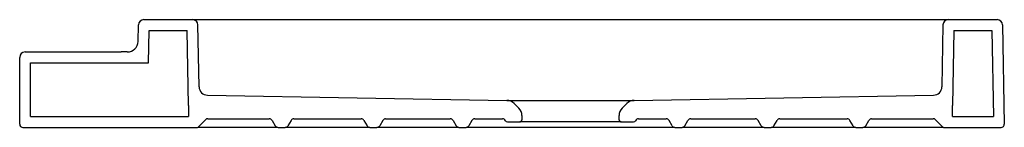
# Model space of a CAD drawing. Header units: millimetres. Extents: x 0 to 0.912, y 0 to 0.1.
import ezdxf

# ---------------------------------------------------------------- set-up
doc = ezdxf.new("R2010")
doc.units = ezdxf.units.MM
doc.layers.add('BLOCKS', color=3, linetype='Continuous')

msp = doc.modelspace()

# ---------------------------------------------------------------- linework, layer by layer
at = {"layer": 'BLOCKS', "linetype": 'Continuous'}
for p, q in [((0.10965, 0.07979), (0.10991, 0.09509)), ((0.11491, 0.1), (0.16009, 0.1)), ((0.16009, 0.1), (0.85991, 0.1)), ((0.16609, 0.03772), (0.16509, 0.09509)), ((0.85491, 0.09509), (0.85391, 0.03772)), ((0.85991, 0.1), (0.90509, 0.1)), ((0.91009, 0.09509), (0.91169, 0.00305)), ((0.1193, 0.06), (0.11983, 0.09)), ((0.11983, 0.09), (0.15517, 0.09)), ((0.15639, 0.02017), (0.15517, 0.09)), ((0.86483, 0.09), (0.86361, 0.02017)), ((0.86483, 0.09), (0.90017, 0.09)), ((0.90017, 0.09), (0.90157, 0.01)), ((0, 0.003), (0, 0.065)), ((0.005, 0.07), (0.09389, 0.07)), ((0.01, 0.01), (0.01, 0.06)), ((0.01, 0.06), (0.09389, 0.06)), ((0.17395, 0.02987), (0.451, 0.02503)), ((0.569, 0.02503), (0.84605, 0.02987)), ((0.15639, 0.02017), (0.15639, 0.01)), ((0.4579, 0.0221), (0.46207, 0.01793)), ((0.55793, 0.01793), (0.5621, 0.0221)), ((0.86361, 0.01), (0.86361, 0.02017)), ((0.01, 0.01), (0.15639, 0.01)), ((0.465, 0.01086), (0.465, 0.007)), ((0.555, 0.007), (0.555, 0.01086)), ((0.86361, 0.01), (0.90157, 0.01)), ((0.003, 0), (0.16466, 0)), ((0.1721, 0.00712), (0.165, 0.00002)), ((0.23889, 0.00002), (0.165, 0.00002)), ((0.17422, 0.008), (0.23115, 0.008)), ((0.23375, 0.0065), (0.23663, 0.0015)), ((0.23923, 0), (0.24577, 0)), ((0.32423, 0), (0.24577, 0)), ((0.25125, 0.0065), (0.24837, 0.0015)), ((0.25385, 0.008), (0.31615, 0.008)), ((0.31875, 0.0065), (0.32163, 0.0015)), ((0.32423, 0), (0.33077, 0)), ((0.40673, 0), (0.33077, 0)), ((0.33625, 0.0065), (0.33337, 0.0015)), ((0.33885, 0.008), (0.39865, 0.008)), ((0.40125, 0.0065), (0.40413, 0.0015)), ((0.40673, 0), (0.41327, 0)), ((0.60673, 0), (0.41327, 0)), ((0.41875, 0.0065), (0.41587, 0.0015)), ((0.42135, 0.008), (0.447, 0.008)), ((0.45158, 0.005), (0.463, 0.005)), ((0.557, 0.005), (0.463, 0.005)), ((0.557, 0.005), (0.56842, 0.005)), ((0.573, 0.008), (0.59865, 0.008)), ((0.60413, 0.0015), (0.60125, 0.0065)), ((0.60673, 0), (0.61327, 0)), ((0.68923, 0), (0.61327, 0)), ((0.61587, 0.0015), (0.61875, 0.0065)), ((0.62135, 0.008), (0.68115, 0.008)), ((0.68663, 0.0015), (0.68375, 0.0065)), ((0.68923, 0), (0.69577, 0)), ((0.77423, 0), (0.69577, 0)), ((0.69837, 0.0015), (0.70125, 0.0065)), ((0.70385, 0.008), (0.76615, 0.008)), ((0.77163, 0.0015), (0.76875, 0.0065)), ((0.77423, 0), (0.78077, 0)), ((0.85534, 0), (0.78077, 0)), ((0.78337, 0.0015), (0.78625, 0.0065)), ((0.78885, 0.008), (0.84578, 0.008)), ((0.855, 0.00002), (0.8479, 0.00712)), ((0.85534, 0), (0.90869, 0))]:
    msp.add_line(p, q, dxfattribs=at)
at = {"layer": 'BLOCKS'}
for p, q in [((0.09389, 0.06), (0.1193, 0.06)), ((0.451, 0.02503), (0.569, 0.02503))]:
    msp.add_line(p, q, dxfattribs=at)
at = {"layer": 'BLOCKS', "linetype": 'Continuous'}
for centre, radius, start, end in [((0.11491, 0.095), 0.005, 90, 179), ((0.16009, 0.095), 0.005, 1, 90), ((0.85991, 0.095), 0.005, 90, 179), ((0.90509, 0.095), 0.005, 1, 90), ((0.09965, 0.07997), 0.01, 269.35267, 359), ((0.005, 0.065), 0.005, 90, 180), ((0.09389, -0.43), 0.5, 89.35267, 90), ((0.17409, 0.03786), 0.008, 181, 269), ((0.84591, 0.03786), 0.008, 271, 359), ((0.45083, 0.01503), 0.01, 45, 89), ((0.56917, 0.01503), 0.01, 91, 135), ((0.455, 0.01086), 0.01, 0, 45), ((0.565, 0.01086), 0.01, 135, 180), ((0.003, 0.003), 0.003, 180, 270), ((0.17422, 0.005), 0.003, 90, 135), ((0.23115, 0.005), 0.003, 30, 90), ((0.23923, 0.003), 0.003, 210, 270), ((0.24577, 0.003), 0.003, 270, 330), ((0.25385, 0.005), 0.003, 90, 150), ((0.31615, 0.005), 0.003, 30, 90), ((0.32423, 0.003), 0.003, 210, 270), ((0.33077, 0.003), 0.003, 270, 330), ((0.33885, 0.005), 0.003, 90, 150), ((0.39865, 0.005), 0.003, 30, 90), ((0.40673, 0.003), 0.003, 210, 270), ((0.41327, 0.003), 0.003, 270, 330), ((0.42135, 0.005), 0.003, 90, 150), ((0.447, 0.005), 0.003, 23.57818, 90), ((0.45158, 0.007), 0.002, 203.57818, 270), ((0.463, 0.007), 0.002, 270, 0), ((0.557, 0.007), 0.002, 180, 270), ((0.56842, 0.007), 0.002, 270, 336.42182), ((0.573, 0.005), 0.003, 90, 156.42182), ((0.59865, 0.005), 0.003, 30, 90), ((0.60673, 0.003), 0.003, 210, 270), ((0.61327, 0.003), 0.003, 270, 330), ((0.62135, 0.005), 0.003, 90, 150), ((0.68115, 0.005), 0.003, 30, 90), ((0.68923, 0.003), 0.003, 210, 270), ((0.69577, 0.003), 0.003, 270, 330), ((0.70385, 0.005), 0.003, 90, 150), ((0.76615, 0.005), 0.003, 30, 90), ((0.77423, 0.003), 0.003, 210, 270), ((0.78077, 0.003), 0.003, 270, 330), ((0.78885, 0.005), 0.003, 90, 150), ((0.84578, 0.005), 0.003, 45, 90), ((0.90869, 0.003), 0.003, 270, 1)]:
    msp.add_arc(centre, radius, start, end, dxfattribs=at)

doc.saveas('drawing.dxf')
